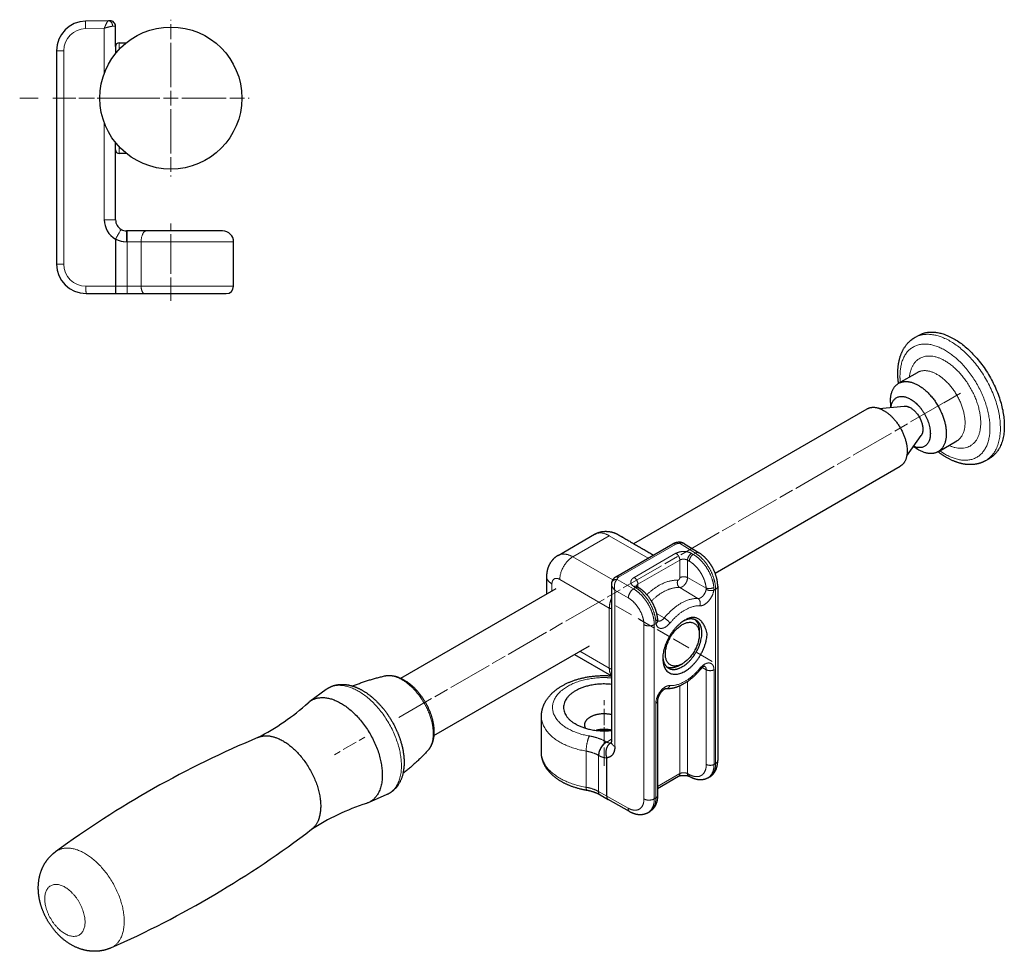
# Model space of a CAD drawing. Header units: millimetres. Extents: x 75 to 800, y 56 to 511.
# Tile 4 of 4: x 504 to 771, y 258 to 511. Entities that reach past the tile are written whole.
import ezdxf

# ---------------------------------------------------------------- set-up
doc = ezdxf.new("R2010")
doc.units = ezdxf.units.MM
doc.header["$MEASUREMENT"] = 0
doc.layers.add('Layer0000', color=7, linetype='Continuous', lineweight=5)

# ---------------------------------------------------------------- blocks, each defined once
blk = doc.blocks.new('DimBlk1102')
at = {"layer": 'Layer0000', "color": 7, "linetype": 'Continuous', "lineweight": 5}
for p, q in [((545.3, 446.68), (545.3, 452.28)), ((545.3, 445.68), (545.3, 441.68)), ((545.3, 440.68), (545.3, 435.08))]:
    blk.add_line(p, q, dxfattribs=at)
blk = doc.blocks.new('DimBlk1103')
at = {"layer": 'Layer0000', "color": 7, "linetype": 'Continuous', "lineweight": 5}
blk.add_line((509.3, 489.28), (504.3, 489.28), dxfattribs=at)
blk = doc.blocks.new('DimBlk1104')
at = {"layer": 'Layer0000', "color": 7, "linetype": 'Continuous', "lineweight": 5}
blk.add_line((545.3, 439.08), (545.3, 434.28), dxfattribs=at)
blk = doc.blocks.new('DimBlk1105')
at = {"layer": 'Layer0000', "color": 7, "linetype": 'Continuous', "lineweight": 5}
for p, q in [((545.3, 510.28), (545.3, 510.54)), ((545.3, 505.28), (545.3, 509.28)), ((545.3, 492.28), (545.3, 504.28)), ((524.3, 489.28), (524.05, 489.28)), ((529.3, 489.28), (525.3, 489.28)), ((542.3, 489.28), (530.3, 489.28)), ((543.3, 489.28), (547.3, 489.28)), ((545.3, 487.28), (545.3, 491.28)), ((548.3, 489.28), (560.3, 489.28)), ((561.3, 489.28), (565.3, 489.28)), ((566.3, 489.28), (566.56, 489.28)), ((545.3, 486.28), (545.3, 474.28)), ((545.3, 473.28), (545.3, 469.28)), ((545.3, 468.28), (545.3, 468.03))]:
    blk.add_line(p, q, dxfattribs=at)
blk = doc.blocks.new('DimBlk1106')
at = {"layer": 'Layer0000', "color": 7, "linetype": 'Continuous', "lineweight": 5}
blk.add_line((535.3, 489.28), (540.3, 489.28), dxfattribs=at)
blk = doc.blocks.new('DimBlk1107')
at = {"layer": 'Layer0000', "color": 7, "linetype": 'Continuous', "lineweight": 5}
for p, q in [((519.3, 489.28), (513.3, 489.28)), ((520.3, 489.28), (524.3, 489.28)), ((525.3, 489.28), (531.3, 489.28))]:
    blk.add_line(p, q, dxfattribs=at)
blk = doc.blocks.new('DimBlk1108')
at = {"layer": 'Layer0000', "color": 7, "linetype": 'Continuous', "lineweight": 5}
for p, q in [((545.3, 453.41), (545.3, 455.28)), ((545.3, 448.41), (545.3, 452.41)), ((545.3, 447.41), (545.3, 445.53))]:
    blk.add_line(p, q, dxfattribs=at)
blk = doc.blocks.new('DimBlk1109')
at = {"layer": 'Layer0000', "color": 7, "linetype": 'Continuous', "lineweight": 5}
for p, q in [((519.55, 489.28), (513.3, 489.28)), ((524.55, 489.28), (520.55, 489.28)), ((525.55, 489.28), (531.8, 489.28))]:
    blk.add_line(p, q, dxfattribs=at)
blk = doc.blocks.new('ViewBlk50')
at = {"color": 7, "linetype": 'Continuous', "lineweight": 30}
for p, q in [((528.38, 510.25), (522.16, 510.14)), ((528.78, 510.25), (528.38, 510.25)), ((530.3, 503.28), (530.3, 508.75)), ((514.3, 502.14), (514.3, 444.28)), ((530.3, 503.28), (530.3, 501.35)), ((531.3, 504.28), (533.23, 504.28)), ((530.3, 456.28), (530.3, 477.21)), ((533.23, 474.28), (531.3, 474.28)), ((533.42, 453.28), (533.3, 453.28)), ((538.65, 453.28), (533.42, 453.28)), ((559.3, 453.28), (538.65, 453.28)), ((530.3, 451.08), (530.3, 438.28)), ((562.3, 438.28), (562.3, 450.28)), ((522.3, 436.28), (530.27, 436.28)), ((530.27, 436.28), (533.42, 436.28)), ((533.42, 436.28), (538.18, 436.28)), ((538.18, 436.28), (560.3, 436.28))]:
    blk.add_line(p, q, dxfattribs=at)
at = {"color": 7, "linetype": 'Continuous', "lineweight": 5}
for p, q in [((527.25, 508.23), (522.16, 508.14)), ((527.25, 495.98), (527.25, 508.23)), ((530.3, 508.75), (529.5, 508.75)), ((516.27, 502.14), (514.3, 502.14)), ((516.27, 502.14), (516.27, 444.28)), ((531.3, 504.28), (531.3, 502.5)), ((527.25, 456.28), (527.25, 482.58)), ((531.3, 476.06), (531.3, 474.28)), ((530.3, 456.28), (527.25, 456.28)), ((533.42, 450.28), (533.3, 450.28)), ((533.42, 438.28), (533.42, 450.28)), ((537.23, 450.28), (533.42, 450.28)), ((537.23, 438.28), (537.23, 450.28)), ((562.3, 450.28), (537.23, 450.28)), ((516.27, 444.28), (514.3, 444.28)), ((522.27, 438.28), (530.3, 438.28)), ((530.3, 438.28), (533.42, 438.28)), ((533.42, 438.28), (537.23, 438.28)), ((537.23, 438.28), (562.3, 438.28))]:
    blk.add_line(p, q, dxfattribs=at)
at = {"color": 7, "linetype": 'Continuous', "lineweight": 30}
blk.add_circle((545.3, 489.28), 19.26, dxfattribs=at)
for centre, radius, start, end in [((522.3, 502.14), 8, 91.0001, 180.0001), ((528.8, 508.75), 1.5, 0.0001, 91.0001), ((531.3, 503.28), 1, 90, 180.0001), ((531.3, 475.28), 1, 180.0018, 270.0001), ((533.31, 456.31), 6.07, 180.2545, 240.0344), ((533.3, 456.28), 3, 180.0001, 239.9975), ((533.3, 456.28), 3, 239.9975, 270), ((559.3, 450.28), 3, 0, 90), ((522.3, 444.28), 8, 180.0001, 270), ((560.3, 438.28), 2, 270, 0)]:
    blk.add_arc(centre, radius, start, end, dxfattribs=at)
at = {"color": 7, "linetype": 'Continuous', "lineweight": 5}
for centre, start, end in [((522.27, 502.14), 91.0001, 180.0001), ((522.27, 444.28), 180.0001, 270)]:
    blk.add_arc(centre, 6, start, end, dxfattribs=at)
for points, weights in [([(522.16, 508.14), (522.13, 510.14), (522.16, 510.14)], [1, 0.707214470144, 1]), ([(529.5, 508.75), (529.49, 510.27), (528.38, 510.25)], [1, 0.702566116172, 1]), ([(531.8, 453.68), (531.8, 453.68), (530.3, 451.08)], [1, 0.707124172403, 1]), ([(533.3, 453.28), (533.3, 453.28), (533.3, 450.28)], [1, 0.707106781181, 1]), ([(533.42, 453.28), (533.42, 453.28), (533.42, 450.28)], [1, 0.707106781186, 1]), ([(538.65, 453.28), (537.23, 453.28), (537.23, 450.28)], [1, 0.707105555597, 1]), ([(533.3, 450.28), (531.69, 450.28), (530.3, 451.08)], [1, 0.965917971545, 0.999999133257]), ([(522.27, 438.28), (522.27, 436.28), (522.3, 436.28)], [1, 0.707106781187, 1]), ([(533.42, 436.28), (533.42, 436.28), (533.42, 438.28)], [1, 0.707106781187, 1]), ([(538.18, 436.28), (537.23, 436.28), (537.23, 438.28)], [1, 0.707106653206, 1])]:
    blk.add_rational_spline(points, weights, degree=2, dxfattribs=at)
for points, knots in [([(528.38, 510.25), (528.25, 510.24), (527.93, 509.76), (527.5, 508.85), (527.25, 508.23)], [0, 0, 0, 0.310215, 0.607729, 1, 1, 1]), ([(529.5, 508.75), (529.25, 508.74), (528.62, 508.62), (527.77, 508.38), (527.25, 508.23)], [0, 0, 0, 0.283915, 0.584137, 1, 1, 1])]:
    blk.add_open_spline(points, degree=2, knots=knots, dxfattribs=at)
at = {"color": 7, "linetype": 'Continuous', "lineweight": 30}
blk.add_open_spline([(530.3, 438.28), (530.3, 438.18), (530.25, 437.68), (530.26, 436.96), (530.27, 436.29), (530.27, 436.28)], degree=2, knots=[0, 0, 0, 0.06458, 0.320209, 0.574786, 1, 1, 1], dxfattribs=at)
for name in ['DimBlk1105', 'DimBlk1103', 'DimBlk1107', 'DimBlk1109', 'DimBlk1106', 'DimBlk1108', 'DimBlk1102', 'DimBlk1104']:
    blk.add_blockref(name, (0, 0))
blk = doc.blocks.new('DimBlk1140')
at = {"layer": 'Layer0000', "color": 7, "linetype": 'Continuous', "lineweight": 5}
for p, q in [((662.79, 319.24), (662.79, 323.63)), ((662.79, 318.24), (662.79, 314.24)), ((662.79, 313.24), (662.79, 308.85))]:
    blk.add_line(p, q, dxfattribs=at)
blk = doc.blocks.new('DimBlk1141')
at = {"layer": 'Layer0000', "color": 7, "linetype": 'Continuous', "lineweight": 5}
for p, q in [((662.79, 324.73), (662.79, 326.08)), ((662.79, 319.73), (662.79, 323.73)), ((662.79, 318.73), (662.79, 317.39))]:
    blk.add_line(p, q, dxfattribs=at)
blk = doc.blocks.new('DimBlk1142')
at = {"layer": 'Layer0000', "color": 7, "linetype": 'Continuous', "lineweight": 5}
blk.add_line((687.93, 338.96), (692.1, 336.55), dxfattribs=at)
blk = doc.blocks.new('DimBlk1143')
at = {"layer": 'Layer0000', "color": 7, "linetype": 'Continuous', "lineweight": 5}
for p, q in [((676.27, 345.69), (672.01, 348.15)), ((677.14, 345.19), (680.61, 343.19)), ((681.47, 342.69), (685.73, 340.23))]:
    blk.add_line(p, q, dxfattribs=at)
blk = doc.blocks.new('DimBlk1144')
at = {"layer": 'Layer0000', "color": 7, "linetype": 'Continuous', "lineweight": 5}
blk.add_line((754.91, 406.66), (759.43, 409.27), dxfattribs=at)
blk = doc.blocks.new('DimBlk1145')
at = {"layer": 'Layer0000', "color": 7, "linetype": 'Continuous', "lineweight": 5}
for p, q in [((745.92, 401.47), (754.84, 406.62)), ((741.59, 398.97), (745.06, 400.97)), ((730.33, 392.47), (740.73, 398.47)), ((726, 389.97), (729.47, 391.97)), ((714.74, 383.47), (725.14, 389.47)), ((710.41, 380.97), (713.88, 382.97)), ((699.16, 374.47), (709.55, 380.47)), ((694.83, 371.97), (698.29, 373.97)), ((683.57, 365.47), (693.96, 371.47)), ((679.24, 362.97), (682.7, 364.97)), ((678.37, 362.47), (667.98, 356.47)), ((667.11, 355.97), (663.65, 353.97)), ((662.78, 353.47), (652.39, 347.47)), ((647.19, 344.47), (636.8, 338.47)), ((651.52, 346.97), (648.06, 344.97)), ((635.94, 337.97), (632.47, 335.97)), ((631.61, 335.47), (621.21, 329.47)), ((620.35, 328.97), (616.88, 326.97)), ((616.02, 326.47), (607.1, 321.33))]:
    blk.add_line(p, q, dxfattribs=at)
blk = doc.blocks.new('DimBlk1146')
at = {"layer": 'Layer0000', "color": 7, "linetype": 'Continuous', "lineweight": 5}
for p, q in [((596.38, 315.14), (597.89, 316.01)), ((592.05, 312.64), (595.51, 314.64)), ((591.18, 312.14), (589.67, 311.26))]:
    blk.add_line(p, q, dxfattribs=at)
blk = doc.blocks.new('DimBlk1147')
at = {"layer": 'Layer0000', "color": 7, "linetype": 'Continuous', "lineweight": 5}
blk.add_line((670.17, 349.21), (666, 351.62), dxfattribs=at)
blk = doc.blocks.new('DimBlk1148')
at = {"layer": 'Layer0000', "color": 7, "linetype": 'Continuous', "lineweight": 5}
for p, q in [((676.45, 345.59), (672.37, 347.94)), ((680.78, 343.09), (677.32, 345.09)), ((681.65, 342.59), (685.73, 340.23))]:
    blk.add_line(p, q, dxfattribs=at)
blk = doc.blocks.new('DimBlk1149')
at = {"layer": 'Layer0000', "color": 7, "linetype": 'Continuous', "lineweight": 5}
blk.add_line((662.79, 312.85), (662.79, 308.2), dxfattribs=at)
blk = doc.blocks.new('ViewBlk54')
at = {"color": 7, "linetype": 'Continuous', "lineweight": 30}
for p, q in [((747.01, 424.34), (748.07, 424.95)), ((742.66, 411.95), (747.75, 414.89)), ((740.44, 406.79), (740.48, 405.43)), ((670.83, 368.49), (734.13, 405.04)), ((737.42, 405.15), (744.2, 405.77)), ((744.86, 392.28), (748.78, 397.83)), ((753.36, 393.41), (758.46, 396.35)), ((747.79, 394.07), (746.63, 394.78)), ((766.27, 390.99), (767.33, 391.6)), ((692.89, 360.49), (743.11, 389.48)), ((650.3, 365.3), (660.2, 371.02)), ((665.96, 359.47), (681.44, 368.41)), ((684.58, 368.44), (688.56, 365.98)), ((647.18, 359.6), (647.18, 354.84)), ((607.63, 332), (649.81, 356.36)), ((664.77, 357.55), (664.77, 314.71)), ((671.65, 356.9), (672.11, 356.62)), ((693.6, 356.94), (693.6, 309.69)), ((688.6, 344.7), (688.6, 343.88)), ((616.61, 316.44), (658.79, 340.8)), ((654.75, 338.46), (664.77, 332.68)), ((683.29, 335.51), (684, 335.92)), ((587.38, 328.96), (582.96, 325.68)), ((677.26, 325.81), (677.26, 300.14)), ((645.79, 311.83), (645.79, 321.63)), ((663.49, 300), (663.49, 310.45)), ((677.26, 302.13), (683, 305.44)), ((685.72, 305.45), (686.12, 305.23)), ((690.91, 304.95), (691.38, 305.23)), ((603.85, 300.43), (598.8, 298.24)), ((661.69, 300.36), (663.87, 299.1)), ((663.87, 299.1), (663.88, 299.1)), ((669.69, 295.86), (663.88, 299.1)), ((674.72, 295.6), (675.19, 295.88))]:
    blk.add_line(p, q, dxfattribs=at)
at = {"color": 7, "linetype": 'Continuous', "lineweight": 5}
for p, q in [((654.3, 364.91), (664.2, 370.62)), ((674.74, 364.54), (664.2, 370.62)), ((683.22, 368.57), (687.53, 365.9)), ((666.73, 359.39), (682.21, 368.32)), ((682.27, 365.86), (670.92, 359.31)), ((686.95, 365.57), (686.47, 365.84)), ((686.95, 365.57), (687.53, 365.9)), ((665.11, 358.67), (654.3, 364.91)), ((683.31, 364.04), (671.96, 357.48)), ((683.31, 364.04), (683.31, 359.26)), ((685.89, 363.73), (685.41, 364.01)), ((685.41, 364.01), (685.41, 359.27)), ((664.2, 351.03), (650.77, 358.78)), ((666.29, 358.8), (670.76, 356.22)), ((685.41, 359.27), (690.46, 356.45)), ((648.64, 357.56), (648.64, 355.68)), ((665.69, 355.88), (669.35, 353.77)), ((665.69, 355.88), (665.69, 313.47)), ((670.76, 356.22), (671.34, 356.55)), ((670.88, 356.84), (671.34, 356.55)), ((671.96, 356.71), (671.96, 357.48)), ((683.29, 356.59), (688.23, 353.6)), ((692.54, 355.84), (693.02, 356.12)), ((693.02, 356.12), (693.02, 308.88)), ((664.2, 334.7), (664.2, 351.03)), ((676.99, 349.56), (679.1, 348.33)), ((673.59, 346.51), (673.59, 299.27)), ((676.39, 346.52), (676.87, 346.8)), ((676.39, 346.52), (676.39, 299.28)), ((656.21, 339.31), (664.2, 334.7)), ((689.4, 334.89), (690.49, 334.29)), ((690.49, 308.62), (690.49, 334.29)), ((692.59, 308.63), (692.59, 334.3)), ((685.41, 331.11), (685.41, 306.14)), ((683.31, 329.9), (683.31, 306.13)), ((676.82, 325.19), (676.82, 299.53)), ((664.77, 315.43), (663.49, 314.69)), ((663.49, 314.69), (663.4, 314.74)), ((657.92, 312.23), (657.92, 302.43)), ((661.28, 311.07), (661.28, 301.27)), ((661.37, 311.02), (661.28, 311.07)), ((692.59, 308.63), (693.02, 308.88)), ((677.26, 302.64), (683.31, 306.13)), ((685.41, 306.14), (685.81, 305.92)), ((661.28, 301.27), (663.49, 300)), ((669.27, 296.77), (663.49, 300)), ((676.39, 299.28), (676.82, 299.53))]:
    blk.add_line(p, q, dxfattribs=at)
at = {"color": 7, "linetype": 'Continuous', "lineweight": 30}
for centre, radius, start, end in [((539.59, 373.05), 64.2, 297.1361, 312.0072), ((673.29, 66.85), 270.07, 112.7049, 126.1418), ((618.14, 236.99), 64.2, 107.9924, 122.8635), ((419.81, 505.88), 270.07, 293.8577, 307.2946)]:
    blk.add_arc(centre, radius, start, end, dxfattribs=at)
at = {"color": 7, "linetype": 'Continuous', "lineweight": 5}
for points, weights, knots in [([(747.01, 424.34), (751, 426.64), (756.64, 423.38), (770.26, 415.52), (770.26, 399.8)], [0.853553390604, 0.85355466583, 1, 0.707106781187, 1], [0.6250011, 0.6250011, 0.6250011, 0.75, 0.75, 1, 1, 1]), ([(743.11, 412.21), (743.02, 413.07), (743.02, 413.89), (743.02, 427.98), (755.23, 420.93), (767.43, 413.89), (767.43, 399.8)], [0.956744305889, 0.976484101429, 1, 0.707106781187, 1, 0.707106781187, 1], [0.4799279, 0.4799279, 0.4799279, 0.5, 0.5, 0.75, 0.75, 1, 1, 1]), ([(745.59, 413.65), (746.56, 423.04), (755.23, 418.04), (764.92, 412.44), (764.92, 401.25)], [0.958450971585, 0.729610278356, 1, 0.707106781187, 1], [0.5192079, 0.5192079, 0.5192079, 0.75, 0.75, 1, 1, 1]), ([(747.75, 414.89), (749.97, 416.17), (753.1, 414.36), (760.67, 409.99), (760.67, 401.25)], [0.853553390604, 0.85355466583, 1, 0.707106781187, 1], [0.6250011, 0.6250011, 0.6250011, 0.75, 0.75, 1, 1, 1]), ([(767.43, 399.8), (767.43, 385.71), (755.23, 392.76), (754.52, 393.17), (753.81, 393.67)], [1, 0.707106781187, 1, 0.976481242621, 0.956739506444], [0, 0, 0, 0.25, 0.25, 0.2700745, 0.2700745, 0.2700745]), ([(683.31, 359.26), (683.31, 359.01), (683.13, 358.78), (682.94, 358.55), (682.76, 358.56)], [1, 0.868331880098, 1, 0.868331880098, 1], [0, 0, 0, 0.5, 0.5, 1, 1, 1]), ([(685.41, 359.27), (685.41, 358.32), (684.71, 357.43), (684, 356.55), (683.29, 356.59)], [1, 0.868331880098, 1, 0.868331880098, 1], [0, 0, 0, 0.5, 0.5, 1, 1, 1]), ([(688.23, 353.6), (688.96, 353.56), (689.7, 354.44), (690.32, 355.19), (690.46, 356.08)], [1, 0.876443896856, 1, 0.892649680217, 0.971839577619], [0, 0, 0, 0.5, 0.5, 0.9344193, 0.9344193, 0.9344193]), ([(688.76, 351.63), (690, 351.55), (691.25, 353.06), (692.31, 354.34), (692.54, 355.84)], [1, 0.876443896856, 1, 0.89264968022, 0.971839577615], [0, 0, 0, 0.5, 0.5, 0.9344193, 0.9344193, 0.9344193]), ([(677.32, 347.56), (677.47, 347.48), (677.64, 347.48), (678.37, 347.45), (679.1, 348.33)], [0.952542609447, 0.967673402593, 1, 0.878457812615, 0.999999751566], [0.367015, 0.367015, 0.367015, 0.5, 0.5, 0.9999995, 0.9999995, 0.9999995]), ([(676.87, 346.8), (677.11, 345.55), (678.19, 345.5), (679.42, 345.45), (680.65, 346.95)], [0.975245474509, 0.892444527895, 1, 0.878457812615, 0.999999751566], [0.057539, 0.057539, 0.057539, 0.5, 0.5, 0.9999995, 0.9999995, 0.9999995]), ([(692.59, 334.3), (692.59, 336), (691.32, 336.13), (690.05, 336.26), (688.76, 334.69)], [1, 0.868331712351, 1, 0.868331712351, 1], [0, 0, 0, 0.5, 0.5, 1, 1, 1]), ([(603.22, 332.61), (605.39, 333.1), (608.03, 331.57), (616.44, 326.72), (616.44, 317.01)], [0.860283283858, 0.88494718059, 1, 0.707106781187, 1], [0.6517963, 0.6517963, 0.6517963, 0.75, 0.75, 1, 1, 1]), ([(658.78, 316.34), (647.58, 318.27), (648.87, 324.98), (650.16, 331.68), (661.82, 332.15), (663.3, 332.21), (664.77, 332.08)], [1, 0.767750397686, 1, 0.767750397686, 1, 0.962940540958, 0.937708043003], [0, 0, 0, 0.3333333, 0.3333333, 0.6666667, 0.6666667, 0.7198558, 0.7198558, 0.7198558]), ([(587.38, 328.96), (590.87, 331.54), (596.16, 328.48), (607.83, 321.75), (607.83, 308.27)], [0.854478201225, 0.841915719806, 1, 0.707106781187, 1], [0.6150666, 0.6150666, 0.6150666, 0.75, 0.75, 1, 1, 1]), ([(680.65, 330.01), (679.36, 330.09), (678.09, 328.49), (676.82, 326.9), (676.82, 325.19)], [1, 0.868331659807, 1, 0.868331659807, 1], [0, 0, 0, 0.5, 0.5, 1, 1, 1]), ([(514, 284.95), (517.18, 287.27), (521.99, 284.5), (532.65, 278.34), (532.65, 266.04)], [0.854376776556, 0.842572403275, 1, 0.707106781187, 1], [0.6156271, 0.6156271, 0.6156271, 0.75, 0.75, 1, 1, 1]), ([(522.02, 265.9), (522.02, 259.6), (516.56, 262.75), (511.1, 265.9), (511.1, 272.2), (511.1, 278.51), (516.56, 275.36), (522.02, 272.2), (522.02, 265.9)], [1, 0.707106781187, 1, 0.707106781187, 1, 0.707106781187, 1, 0.707106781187, 1], [0, 0, 0, 0.25, 0.25, 0.5, 0.5, 0.75, 0.75, 1, 1, 1])]:
    blk.add_rational_spline(points, weights, degree=2, knots=knots, dxfattribs=at)
at = {"color": 7, "linetype": 'Continuous', "lineweight": 30}
for points, weights, knots in [([(748.07, 424.95), (752.06, 427.25), (757.7, 424), (771.32, 416.14), (771.32, 400.41)], [0.853553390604, 0.85355466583, 1, 0.707106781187, 1], [0.6250011, 0.6250011, 0.6250011, 0.75, 0.75, 1, 1, 1]), ([(740.44, 406.79), (740.44, 406.92), (740.44, 407.05), (740.44, 410.67), (742.66, 411.95)], [0.988150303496, 0.993950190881, 1, 0.853552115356, 0.853553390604], [0.4948362, 0.4948362, 0.4948362, 0.5, 0.5, 0.6250011, 0.6250011, 0.6250011]), ([(742.66, 411.95), (744.87, 413.23), (748.01, 411.42), (755.58, 407.05), (755.58, 398.31)], [0.853553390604, 0.85355466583, 1, 0.707106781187, 1], [0.6250011, 0.6250011, 0.6250011, 0.75, 0.75, 1, 1, 1]), ([(740.56, 405.44), (741.25, 410.33), (745.88, 407.66), (751.26, 404.55), (751.26, 398.34)], [0.946236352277, 0.737049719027, 1, 0.707106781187, 1], [0.5255579, 0.5255579, 0.5255579, 0.75, 0.75, 1, 1, 1]), ([(734.13, 405.04), (735.99, 406.11), (738.62, 404.59), (744.97, 400.93), (744.97, 393.59)], [0.853553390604, 0.85355466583, 1, 0.707106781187, 1], [0.6250011, 0.6250011, 0.6250011, 0.75, 0.75, 1, 1, 1]), ([(744.2, 405.77), (744.98, 405.84), (745.88, 405.32), (749.23, 403.39), (749.23, 399.51)], [0.868197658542, 0.899863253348, 1, 0.707106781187, 1], [0.6645279, 0.6645279, 0.6645279, 0.75, 0.75, 1, 1, 1]), ([(753.36, 393.41), (751.14, 392.13), (748.01, 393.94), (747.9, 394), (747.79, 394.07)], [0.853553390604, 0.85355466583, 1, 0.993947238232, 0.988144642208], [0.1250011, 0.1250011, 0.1250011, 0.25, 0.25, 0.2551664, 0.2551664, 0.2551664]), ([(678.7, 337.35), (678.7, 330.41), (684.71, 333.88), (690.72, 337.35), (690.72, 344.29), (688.96, 350.21), (684.71, 347.76)], [1, 0.707106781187, 1, 0.707106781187, 1, 0.999994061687, 0.999994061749], [0, 0, 0, 0.25, 0.25, 0.5, 0.5, 0.7500025, 0.7500025, 0.7500025]), ([(679.4, 338.58), (679.4, 343.88), (684, 346.54), (688.6, 349.19), (688.6, 343.88)], [1, 0.707106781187, 1, 0.707106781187, 1], [0, 0, 0, 0.25, 0.25, 0.5, 0.5, 0.5]), ([(680.25, 334.73), (681.8, 333.84), (684, 335.11), (689.3, 338.17), (689.3, 344.29), (689.3, 346.83), (687.75, 347.72)], [0.853553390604, 0.85355466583, 1, 0.707106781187, 1, 0.853552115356, 0.853553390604], [0.1250011, 0.1250011, 0.1250011, 0.25, 0.25, 0.5, 0.5, 0.6250011, 0.6250011, 0.6250011]), ([(684, 335.92), (684, 335.92), (679.4, 333.27), (679.4, 338.58)], [0.999994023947, 0.999997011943, 0.707106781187, 1], [0.7499974, 0.7499974, 0.7499974, 0.75, 1, 1, 1]), ([(683.29, 335.51), (683.29, 335.51), (681.38, 334.41), (679.91, 334.97)], [0.999994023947, 0.999997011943, 0.870259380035, 0.855459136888], [0.7499974, 0.7499974, 0.7499974, 0.75, 0.8607405, 0.8607405, 0.8607405]), ([(582.96, 325.68), (586.31, 328.17), (591.4, 325.23), (602.63, 318.75), (602.63, 305.78)], [0.854478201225, 0.841915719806, 1, 0.707106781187, 1], [0.6150666, 0.6150666, 0.6150666, 0.75, 0.75, 1, 1, 1]), ([(655.01, 319.59), (655.01, 319.59), (659.09, 317.23), (664.77, 317.84)], [0.999994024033, 0.999997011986, 0.821354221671, 0.860633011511], [0.2499974, 0.2499974, 0.2499974, 0.25, 0.4024837, 0.4024837, 0.4024837]), ([(569.04, 315.99), (571.92, 317.2), (575.71, 315), (585.93, 309.1), (585.93, 297.31)], [0.85471974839, 0.86662278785, 1, 0.707106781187, 1], [0.6361554, 0.6361554, 0.6361554, 0.75, 0.75, 1, 1, 1])]:
    blk.add_rational_spline(points, weights, degree=2, knots=knots, dxfattribs=at)
for points, knots in [([(742.63, 411.94), (742.39, 413.68), (742.49, 416.5), (742.89, 418.68), (743.73, 420.98), (745.54, 423.48), (747.01, 424.34)], [0.6920657, 0.6920657, 0.6920657, 0.7582108, 0.8061173, 0.8534414, 0.9171088, 1, 1, 1]), ([(766.27, 390.99), (765.51, 390.55), (763.88, 390.04), (761.72, 389.82), (759.3, 390.24), (757.22, 390.99), (754.73, 392.31), (753.34, 393.4)], [0, 0, 0, 0.0427874, 0.0828936, 0.1465588, 0.1938854, 0.2417918, 0.3079367, 0.3079367, 0.3079367]), ([(660.2, 371.02), (660.67, 371.29), (661.92, 371.74), (663.38, 371.86), (665.19, 371.63), (666.49, 370.99), (666.82, 370.8), (667, 370.7), (667.31, 370.52), (671.84, 367.9), (676.2, 365.38)], [0, 0, 0, 0.0422346, 0.1048173, 0.1578268, 0.249132, 0.2716868, 0.2800659, 0.2931647, 0.3130753, 0.7864151, 0.7864151, 0.7864151]), ([(683.18, 368.86), (682.78, 368.85), (681.88, 368.66), (681.44, 368.41)], [0, 0, 0, 0.428213, 1, 1, 1]), ([(684.58, 368.44), (684.19, 368.69), (683.47, 368.86), (683.18, 368.86)], [0, 0, 0, 0.615744, 1, 1, 1]), ([(693.6, 356.94), (693.6, 358.05), (693.05, 360.18), (692.26, 361.94), (691.49, 363.14), (690.56, 364.36), (689.22, 365.57), (688.56, 365.98)], [0, 0, 0, 0.222839, 0.406808, 0.566897, 0.658538, 0.843393, 1, 1, 1]), ([(650.3, 365.3), (649.78, 365), (648.92, 364.25), (648.22, 363.35), (647.65, 362.25), (647.18, 360.65), (647.18, 359.6)], [0, 0, 0, 0.176673, 0.331982, 0.508763, 0.694762, 1, 1, 1]), ([(665.96, 359.47), (665.52, 359.22), (665.02, 358.57), (664.8, 357.98), (664.78, 357.68)], [0, 0, 0, 0.444386, 0.73479, 1, 1, 1]), ([(672.11, 356.62), (672.81, 356.18), (674.16, 354.94), (675.39, 353.33), (676.18, 351.87), (676.81, 350.35), (677.17, 348.75), (677.23, 348.1)], [0, 0, 0, 0.175431, 0.366824, 0.556996, 0.676362, 0.865829, 1, 1, 1]), ([(688.86, 334.35), (688.35, 333.73), (686.56, 331.88), (684.16, 330.26), (682.3, 329.48), (680.49, 329.07), (679.5, 329.13)], [0, 0, 0, 0.126045, 0.409947, 0.628411, 0.790278, 1, 1, 1]), ([(690.11, 335.25), (690.11, 335.26), (689.83, 335.18), (689.25, 334.82), (688.86, 334.35)], [0, 0, 0, 0.29805, 0.548674, 1, 1, 1]), ([(603.22, 332.61), (604.03, 332.79), (605.5, 332.69), (607.55, 332.17), (609.91, 330.67), (611.41, 329.3), (612.77, 327.79), (614.44, 325.37), (615.57, 322.88), (616.31, 320.63), (616.65, 318.38), (616.65, 317.45)], [0, 0, 0, 0.0916, 0.15755, 0.308896, 0.413842, 0.482822, 0.581659, 0.717838, 0.800826, 0.91305, 1, 1, 1]), ([(645.79, 321.63), (645.79, 322.9), (646.55, 325.18), (648, 327.38), (649.97, 329.07), (651.99, 330.33), (655.09, 331.66), (658.55, 332.42), (662.36, 332.82), (664.77, 332.64)], [0, 0, 0, 0.0714751, 0.135186, 0.2166468, 0.2717244, 0.3359636, 0.4317653, 0.4933419, 0.5972317, 0.5972317, 0.5972317]), ([(587.38, 328.96), (587.84, 329.3), (589.02, 329.9), (590.69, 330.33), (593.3, 330.33), (595.86, 329.43), (597.79, 328.41), (599.89, 326.89), (601.97, 324.88), (603.69, 322.77), (605.47, 320.08), (606.84, 317.18), (607.65, 314.92), (608.55, 311.41), (608.55, 309.16)], [0, 0, 0, 0.041952, 0.09608, 0.167013, 0.278803, 0.343242, 0.412894, 0.49384, 0.570908, 0.637, 0.737329, 0.803119, 0.864168, 1, 1, 1]), ([(679.5, 329.13), (679.5, 329.13), (679.35, 329.1), (678.98, 328.92), (678.42, 328.46), (677.89, 327.75), (677.56, 327.11), (677.34, 326.47), (677.26, 325.98), (677.26, 325.81)], [0, 0, 0, 0.096202, 0.219024, 0.344606, 0.529126, 0.654138, 0.7821, 0.905841, 1, 1, 1]), ([(616.65, 317.45), (616.66, 316.08), (616.14, 314.26), (615.49, 312.94), (614.93, 312.33)], [0, 0, 0, 0.449542, 0.679952, 1, 1, 1]), ([(665.69, 313.47), (665.69, 312.84), (665.39, 311.71), (664.66, 310.74), (663.9, 310.49), (663.64, 310.4), (663.49, 310.45)], [0, 0, 0, 0.2414485, 0.5143851, 0.8555791, 0.9341752, 0.9999967, 0.9999967, 0.9999967]), ([(664.72, 314.27), (664.72, 314.27), (664.77, 314.44), (664.77, 314.71)], [0, 0, 0, 0.391005, 1, 1, 1]), ([(658.15, 301.57), (656.55, 301.84), (653.83, 302.69), (651.63, 303.68), (649.61, 304.95), (648.03, 306.4), (646.71, 308.12), (645.79, 310.5), (645.79, 311.83)], [0, 0, 0, 0.155074, 0.285795, 0.409727, 0.552452, 0.667169, 0.823291, 1, 1, 1]), ([(608.55, 309.16), (608.55, 307.8), (607.99, 304.87), (606.7, 302.61), (605.07, 300.96), (603.85, 300.43)], [0, 0, 0, 0.227315, 0.537144, 0.73371, 1, 1, 1]), ([(691.38, 305.23), (691.74, 305.43), (692.41, 306.03), (693.09, 307.02), (693.61, 308.65), (693.6, 309.69)], [0, 0, 0, 0.160056, 0.348873, 0.628443, 1, 1, 1]), ([(683, 305.44), (683.04, 305.47), (683.27, 305.55), (683.69, 305.62), (684.54, 305.67), (685.34, 305.59), (685.66, 305.49), (685.72, 305.45)], [0, 0, 0, 0.100653, 0.218915, 0.384897, 0.723875, 0.879788, 1, 1, 1]), ([(690.91, 304.95), (690.54, 304.74), (689.72, 304.49), (688.42, 304.38), (686.82, 304.84), (686.12, 305.23)], [0, 0, 0, 0.174272, 0.354909, 0.706751, 1, 1, 1]), ([(661.69, 300.36), (660.97, 300.78), (659.14, 301.39), (658.15, 301.57)], [0, 0, 0, 0.518291, 1, 1, 1]), ([(663.49, 300), (663.49, 299.91), (663.49, 299.54), (663.73, 299.18), (663.87, 299.1)], [0, 0, 0, 0.0645706, 0.3201846, 0.5005421, 0.5005421, 0.5005421]), ([(677.26, 300.14), (677.26, 299.62), (677.07, 298.24), (676.38, 296.89), (675.59, 296.11), (675.19, 295.88)], [0, 0, 0, 0.190125, 0.537677, 0.808489, 1, 1, 1]), ([(669.69, 295.86), (670.24, 295.55), (671.74, 295.03), (673.29, 295.06), (674.32, 295.37), (674.72, 295.6)], [0, 0, 0, 0.226367, 0.584274, 0.822114, 1, 1, 1]), ([(529.05, 258.89), (528.07, 258.46), (526.11, 258.02), (524.43, 257.94), (522.43, 258.1), (520.19, 258.77), (517.49, 260.07), (515.08, 262.11), (513.45, 263.92), (512.09, 265.88), (510.95, 267.99), (510.11, 270.19), (509.56, 272.39), (509.28, 274.92), (509.47, 277.34), (510.01, 279.62), (510.87, 281.43), (511.78, 282.84), (513.14, 284.32), (514, 284.95)], [0, 0, 0, 0.052047, 0.098728, 0.134471, 0.197571, 0.250097, 0.345032, 0.402414, 0.460934, 0.514833, 0.573913, 0.62639, 0.682745, 0.749903, 0.802429, 0.865524, 0.901272, 0.947953, 1, 1, 1])]:
    blk.add_open_spline(points, degree=2, knots=knots, dxfattribs=at)
at = {"color": 7, "linetype": 'Continuous', "lineweight": 5}
for points, weights in [([(764.92, 401.25), (764.92, 391.24), (756.3, 395.1)], [1, 0.729607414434, 0.958455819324]), ([(760.67, 401.25), (760.67, 397.63), (758.46, 396.35)], [1, 0.853552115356, 0.853553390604]), ([(770.26, 399.8), (770.26, 393.29), (766.27, 390.99)], [1, 0.853552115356, 0.853553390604]), ([(664.2, 370.62), (661.86, 371.98), (660.2, 371.02)], [1, 0.85355466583, 0.853553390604]), ([(683.18, 368.86), (683.2, 368.86), (683.22, 368.57)], [0.856998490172, 0.880437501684, 1]), ([(681.44, 368.41), (681.76, 368.59), (682.21, 368.32)], [0.850470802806, 0.848899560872, 1]), ([(682.27, 365.86), (683.31, 365.24), (683.31, 364.04)], [1, 0.713250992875, 1]), ([(686.47, 365.84), (685.43, 365.22), (685.41, 364.01)], [1, 0.707214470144, 1]), ([(688.56, 365.98), (688.14, 366.24), (687.53, 365.9)], [0.853672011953, 0.850527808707, 1]), ([(654.3, 364.91), (651.96, 366.26), (650.3, 365.3)], [1, 0.85355466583, 0.853553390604]), ([(650.77, 358.78), (650.77, 362.87), (654.3, 364.91)], [1, 0.707106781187, 1]), ([(686.95, 365.57), (685.91, 364.94), (685.89, 363.73)], [1, 0.707214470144, 1]), ([(648.64, 357.56), (647.18, 358.4), (647.18, 359.6)], [1, 0.853553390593, 0.853553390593]), ([(664.78, 357.68), (664.85, 358.85), (666.29, 358.8)], [0.978723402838, 0.7136189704, 1]), ([(665.96, 359.47), (666.28, 359.65), (666.73, 359.39)], [0.8504703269, 0.848922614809, 1]), ([(670.92, 359.31), (671.96, 358.69), (671.96, 357.48)], [1, 0.713250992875, 1]), ([(682.76, 358.56), (678.74, 358.81), (674.37, 354.64)], [1, 0.899273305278, 0.961061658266]), ([(682.76, 358.56), (682.25, 357.22), (683.29, 356.59)], [1, 0.713250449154, 1]), ([(683.31, 359.26), (684.35, 359.86), (685.41, 359.27)], [1, 0.713250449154, 1]), ([(670.76, 356.22), (669.37, 355.39), (669.35, 353.77)], [1, 0.707214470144, 1]), ([(670.88, 356.84), (671.34, 357.1), (671.65, 356.9)], [1, 0.850524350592, 0.853672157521]), ([(671.34, 356.55), (671.8, 356.81), (672.11, 356.62)], [1, 0.850524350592, 0.853672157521]), ([(683.29, 356.59), (679.59, 356.82), (675.59, 352.93)], [1, 0.897305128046, 0.963538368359]), ([(692.56, 356.6), (691.51, 356), (690.46, 356.45)], [1, 0.713214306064, 1]), ([(692.54, 355.84), (691.52, 355.49), (690.46, 356.08)], [0.971839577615, 0.693164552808, 0.971839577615]), ([(693.6, 356.94), (693.6, 356.46), (693.02, 356.12)], [0.85664145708, 0.855099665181, 1]), ([(664.2, 351.03), (664.2, 352.24), (664.77, 353.59)], [1, 0.944232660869, 0.970177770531]), ([(679.1, 348.33), (683.66, 353.88), (688.23, 353.6)], [1, 0.87513961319, 1]), ([(688.76, 351.63), (689.27, 352.97), (688.23, 353.6)], [1, 0.713249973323, 1]), ([(664.2, 351.03), (664.44, 350.89), (664.77, 350.86)], [1, 0.877388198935, 0.857432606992]), ([(680.65, 346.95), (684.71, 351.88), (688.76, 351.63)], [1, 0.87513961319, 1]), ([(676.79, 347.5), (677.26, 347.77), (677.23, 348.1)], [1, 0.846685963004, 0.857293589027]), ([(676.87, 346.8), (677.38, 347.2), (677.29, 347.69)], [1, 0.834342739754, 0.860089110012]), ([(680.65, 346.95), (680.15, 347.71), (679.1, 348.33)], [0.999999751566, 0.713250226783, 0.999999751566]), ([(676.39, 346.52), (675, 345.72), (673.59, 346.51)], [1, 0.713250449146, 1]), ([(664.77, 332.8), (664.2, 333.48), (664.2, 334.7)], [0.970177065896, 0.944232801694, 1]), ([(664.2, 334.7), (664.44, 334.56), (664.77, 334.53)], [1, 0.877392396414, 0.857434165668]), ([(688.76, 334.69), (684.71, 329.76), (680.65, 330.01)], [1, 0.875139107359, 0.999999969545]), ([(688.76, 334.69), (688.93, 334.44), (688.86, 334.35)], [1, 0.881601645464, 0.860976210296]), ([(690.49, 334.29), (690.49, 334.98), (690.08, 335.25)], [1, 0.905085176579, 0.947011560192]), ([(692.59, 334.3), (691.55, 333.69), (690.49, 334.29)], [1, 0.713250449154, 1]), ([(680.65, 330.01), (680.3, 329.08), (679.5, 329.13)], [0.999999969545, 0.781712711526, 0.895767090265]), ([(676.82, 325.19), (677.26, 325.45), (677.26, 325.81)], [1, 0.855096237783, 0.856641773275]), ([(657.92, 312.23), (645.79, 314.32), (645.79, 321.63)], [1, 0.787439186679, 0.963960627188]), ([(616.44, 317.01), (616.44, 313.96), (614.93, 312.33)], [1, 0.884944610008, 0.860282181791]), ([(658.78, 316.34), (657.92, 314.68), (657.92, 312.23)], [1, 0.707106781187, 1]), ([(663.4, 314.74), (661.28, 313.52), (661.28, 311.07)], [1, 0.707106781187, 1]), ([(663.49, 314.69), (661.37, 313.47), (661.37, 311.02)], [1, 0.707106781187, 1]), ([(664.55, 314.41), (664.06, 314.36), (663.49, 314.69)], [1, 0.965919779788, 1]), ([(664.77, 314.71), (664.77, 313.98), (665.69, 313.47)], [0.850470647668, 0.848907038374, 1]), ([(645.79, 311.83), (645.79, 304.53), (657.92, 302.43)], [0.974369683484, 0.782173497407, 0.976130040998]), ([(661.28, 311.07), (659.85, 311.9), (657.92, 312.23)], [1, 0.969559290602, 1]), ([(663.49, 310.45), (662.51, 310.36), (661.37, 311.02)], [1, 0.965919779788, 1]), ([(607.83, 308.27), (607.83, 302.16), (603.85, 300.43)], [1, 0.841913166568, 0.854478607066]), ([(692.59, 308.63), (691.55, 308.03), (690.49, 308.62)], [1, 0.713250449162, 1]), ([(693.6, 309.69), (693.6, 309.22), (693.02, 308.88)], [0.856641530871, 0.855096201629, 1]), ([(683, 305.44), (683.31, 305.62), (683.31, 306.13)], [0.853553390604, 0.853552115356, 1]), ([(683.31, 306.13), (684.35, 306.73), (685.41, 306.14)], [1, 0.713250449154, 1]), ([(685.72, 305.45), (685.41, 305.63), (685.41, 306.14)], [0.853569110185, 0.852036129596, 1]), ([(686.12, 305.23), (685.81, 305.41), (685.81, 305.92)], [0.853568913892, 0.852045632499, 1]), ([(657.92, 302.43), (659.85, 302.1), (661.28, 301.27)], [1, 0.969559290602, 1]), ([(658.15, 301.57), (657.92, 301.61), (657.92, 302.43)], [0.837858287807, 0.807316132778, 0.976130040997]), ([(661.69, 300.36), (661.28, 300.6), (661.28, 301.27)], [0.853553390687, 0.85354967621, 1]), ([(676.39, 299.28), (675, 298.48), (673.59, 299.27)], [1, 0.713250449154, 1]), ([(676.82, 299.53), (677.26, 299.78), (677.26, 300.14)], [1, 0.855093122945, 0.856641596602]), ([(669.69, 295.86), (669.27, 296.09), (669.27, 296.77)], [0.853569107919, 0.852036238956, 1]), ([(532.65, 266.04), (532.65, 260.48), (529.05, 258.89)], [1, 0.84256985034, 0.854377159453])]:
    blk.add_rational_spline(points, weights, degree=2, dxfattribs=at)
at = {"color": 7, "linetype": 'Continuous', "lineweight": 30}
for points, weights in [([(751.26, 398.34), (751.26, 393), (746.67, 394.85)], [1, 0.737046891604, 0.946240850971]), ([(749.23, 399.51), (749.23, 398.47), (748.78, 397.83)], [1, 0.899860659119, 0.868196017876]), ([(755.58, 398.31), (755.58, 394.69), (753.36, 393.41)], [1, 0.853552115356, 0.853553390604]), ([(771.32, 400.41), (771.32, 393.9), (767.33, 391.6)], [1, 0.853552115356, 0.853553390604]), ([(744.97, 393.59), (744.97, 390.56), (743.11, 389.48)], [1, 0.853552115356, 0.853553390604]), ([(684.71, 347.76), (678.7, 344.29), (678.7, 337.35)], [0.999994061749, 0.707109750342, 1]), ([(687.75, 347.72), (686.34, 348.54), (684.34, 347.54)], [0.853553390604, 0.85355455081, 0.97477380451]), ([(687.38, 347.9), (688.6, 346.9), (688.6, 344.7)], [0.855458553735, 0.870256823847, 1]), ([(688.6, 343.88), (688.6, 338.58), (684, 335.92)], [1, 0.707109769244, 0.999994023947]), ([(678.71, 337.78), (678.84, 335.55), (680.25, 334.73)], [0.974768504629, 0.853552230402, 0.853553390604]), ([(655.01, 328.57), (647.23, 324.08), (655.01, 319.59)], [1, 0.7071097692, 0.999994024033]), ([(664.77, 330.33), (659.09, 330.93), (655.01, 328.57)], [0.860633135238, 0.821353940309, 1]), ([(582.55, 325.35), (582.75, 325.53), (582.96, 325.68)], [0.856776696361, 0.855279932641, 0.854478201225]), ([(657.54, 319.39), (657.54, 320.64), (659.07, 321.53)], [0.853553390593, 0.853553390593, 1]), ([(659.07, 321.53), (661.54, 322.96), (664.77, 322.19)], [1, 0.784058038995, 0.886531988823]), ([(657.81, 318.42), (657.54, 318.89), (657.54, 319.39)], [0.876578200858, 0.853553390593, 0.853553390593]), ([(664.77, 317.91), (662.67, 318.4), (660.6, 317.86)], [0.88653177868, 0.817038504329, 0.893984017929]), ([(664.27, 317.79), (662.79, 318), (661.3, 317.79)], [0.865930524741, 0.841176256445, 0.865930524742]), ([(664.55, 314.41), (662.43, 313.18), (663.49, 310.45)], [1, 0.707089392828, 1]), ([(602.63, 305.78), (602.63, 299.9), (598.8, 298.24)], [1, 0.841913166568, 0.854478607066]), ([(585.93, 297.31), (585.93, 292.92), (583.45, 291.03)], [1, 0.866620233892, 0.854719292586]), ([(598.8, 298.24), (598.56, 298.13), (598.31, 298.05)], [0.854478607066, 0.855280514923, 0.856777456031])]:
    blk.add_rational_spline(points, weights, degree=2, dxfattribs=at)
at = {"color": 7, "linetype": 'Continuous', "lineweight": 5}
for points, knots in [([(682.21, 368.32), (682.37, 368.41), (682.87, 368.57), (683.22, 368.57)], [0, 0, 0, 0.279345, 0.724085, 0.724085, 0.724085]), ([(683.22, 368.57), (683.41, 368.64), (684.14, 368.72), (684.58, 368.44)], [0, 0, 0, 0.1332161, 0.5021822, 0.5021822, 0.5021822]), ([(686.47, 365.84), (686.14, 366.03), (685.17, 366.33), (683.94, 366.38), (682.74, 366.13), (682.27, 365.86)], [0, 0, 0, 0.1968, 0.45852, 0.720218, 1, 1, 1]), ([(687.53, 365.9), (688.05, 365.58), (689.35, 364.5), (690.78, 362.76), (691.93, 360.75), (692.71, 358.63), (693.02, 356.83), (693.02, 356.12)], [0, 0, 0, 0.118982, 0.304436, 0.489881, 0.675319, 0.86075, 1, 1, 1]), ([(685.41, 364.01), (685.25, 364.1), (684.76, 364.26), (684.15, 364.29), (683.55, 364.17), (683.31, 364.04)], [0, 0, 0, 0.196842, 0.458591, 0.720273, 1, 1, 1]), ([(690.46, 356.45), (690.37, 357.42), (689.73, 359.28), (688.85, 360.87), (687.75, 362.27), (686.52, 363.36), (685.89, 363.73)], [0, 0, 0, 0.23966, 0.43126, 0.622873, 0.814496, 1, 1, 1]), ([(692.56, 356.6), (692.45, 357.8), (691.66, 360.08), (690.59, 362.04), (689.24, 363.77), (687.73, 365.12), (686.95, 365.57)], [0, 0, 0, 0.239665, 0.431268, 0.62288, 0.8145, 1, 1, 1]), ([(650.77, 358.78), (650.31, 359.04), (649.6, 359.09), (649.09, 358.85), (648.65, 358.19), (648.64, 357.56)], [0, 0, 0, 0.267587, 0.465759, 0.676064, 1, 1, 1]), ([(665.69, 355.88), (665.58, 356.23), (665.55, 356.89), (665.64, 357.66), (666.02, 358.54), (666.29, 358.8)], [0, 0, 0, 0.228032, 0.392271, 0.689785, 1, 1, 1]), ([(670.92, 359.31), (670.45, 359.04), (670.01, 358.34), (670.08, 357.61), (670.56, 357.04), (670.88, 356.84)], [0, 0, 0, 0.279782, 0.54148, 0.8032, 1, 1, 1]), ([(665.69, 355.88), (665.32, 356.22), (664.92, 356.88), (664.77, 357.36), (664.77, 357.55)], [0, 0, 0, 0.4158626, 0.7160848, 0.9559805, 0.9559805, 0.9559805]), ([(670.76, 356.22), (671.29, 355.91), (672.63, 354.85), (674.09, 353.13), (675.28, 351.14), (676.08, 349.02), (676.39, 347.23), (676.39, 346.52)], [0, 0, 0, 0.118982, 0.304436, 0.489881, 0.675319, 0.86075, 1, 1, 1]), ([(671.34, 356.55), (672.1, 356.09), (673.56, 354.72), (674.88, 352.97), (675.91, 351), (676.68, 348.7), (676.79, 347.5)], [0, 0, 0, 0.1855, 0.37712, 0.568732, 0.760335, 1, 1, 1]), ([(669.35, 353.77), (669.75, 353.54), (670.75, 352.74), (671.86, 351.46), (672.75, 349.97), (673.36, 348.38), (673.59, 347.04), (673.59, 346.51)], [0, 0, 0, 0.118986, 0.304444, 0.489892, 0.675328, 0.860755, 1, 1, 1]), ([(663.4, 314.74), (662.73, 315.13), (660.49, 316.04), (658.78, 316.34)], [0, 0, 0, 0.349342, 1, 1, 1]), ([(685.81, 305.92), (686.41, 305.58), (687.62, 305.27), (688.75, 305.39), (689.65, 305.96), (690.25, 306.93), (690.49, 308.07), (690.49, 308.62)], [0, 0, 0, 0.162834, 0.339064, 0.515284, 0.691494, 0.867695, 1, 1, 1]), ([(690.91, 304.95), (691.52, 305.31), (692.3, 306.55), (692.59, 307.95), (692.59, 308.63)], [0.5000101, 0.5000101, 0.5000101, 0.6914868, 0.8676918, 1, 1, 1]), ([(693.02, 308.88), (693.02, 308.17), (692.71, 306.73), (691.94, 305.55), (691.38, 305.23)], [0, 0, 0, 0.1377006, 0.3210688, 0.4999903, 0.4999903, 0.4999903]), ([(673.59, 299.27), (673.59, 298.37), (673.09, 297.15), (672.34, 296.44), (671.33, 296.16), (670.03, 296.35), (669.27, 296.77)], [0, 0, 0, 0.229377, 0.412745, 0.596123, 0.779513, 1, 1, 1]), ([(676.39, 299.28), (676.39, 298.57), (676.08, 297.13), (675.29, 295.94), (674.72, 295.6)], [0, 0, 0, 0.1377006, 0.3210688, 0.4999903, 0.4999903, 0.4999903]), ([(676.82, 299.53), (676.82, 298.39), (676.07, 296.39), (675.19, 295.88)], [0, 0, 0, 0.2204102, 0.4999967, 0.4999967, 0.4999967])]:
    blk.add_open_spline(points, degree=2, knots=knots, dxfattribs=at)
for points in [[(666.29, 358.8), (666.32, 359.14), (666.73, 359.39)], [(671.96, 357.48), (671.61, 357.28), (671.54, 356.99)], [(690.46, 356.08), (690.49, 356.27), (690.46, 356.45)], [(692.54, 355.84), (692.59, 356.22), (692.56, 356.6)], [(676.79, 347.5), (676.82, 347.12), (676.87, 346.8)], [(664.76, 314.45), (664.66, 314.42), (664.55, 314.41)]]:
    blk.add_open_spline(points, degree=2, dxfattribs=at)
at = {"color": 7, "linetype": 'Continuous', "lineweight": 30}
for points in [[(664.78, 357.68), (664.77, 357.62), (664.77, 357.55)], [(671.48, 357.04), (671.47, 357.03), (671.65, 356.9)], [(677.23, 348.1), (677.25, 347.86), (677.29, 347.69)], [(677.29, 347.69), (677.33, 347.52), (677.34, 347.53)], [(594.55, 329.88), (598.81, 331.61), (603.22, 332.61)], [(614.93, 312.33), (611.86, 309), (608.23, 306.18)]]:
    blk.add_open_spline(points, degree=2, dxfattribs=at)
for name in ['DimBlk1144', 'DimBlk1145', 'DimBlk1147', 'DimBlk1143', 'DimBlk1148', 'DimBlk1142', 'DimBlk1141', 'DimBlk1140', 'DimBlk1146', 'DimBlk1149']:
    blk.add_blockref(name, (0, 0))

msp = doc.modelspace()

# ---------------------------------------------------------------- block references
for name in ['ViewBlk50', 'ViewBlk54']:
    msp.add_blockref(name, (0, 0))

doc.saveas('drawing.dxf')
